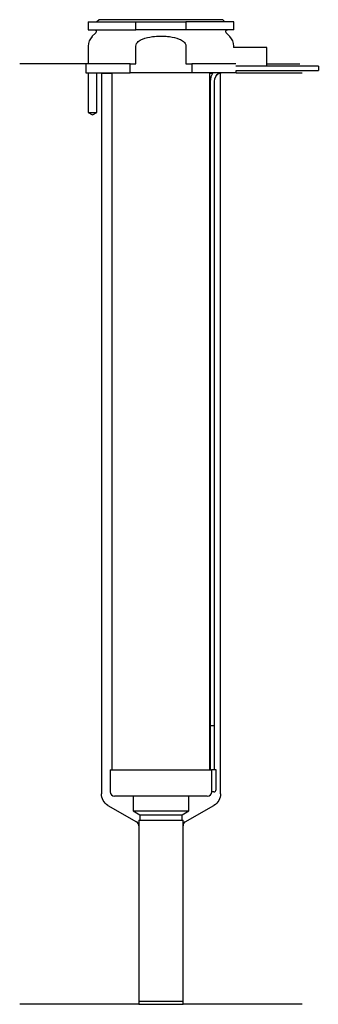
# Model space of a CAD drawing. Header units: millimetres. Extents: x 26 to 93, y 61 to 284.
import ezdxf

# ---------------------------------------------------------------- set-up
doc = ezdxf.new("R2010")
doc.units = ezdxf.units.MM
for name, color, linetype in [('201', 7, 'Continuous'), ('30', 7, 'Continuous'), ('32', 7, 'Continuous')]:
    doc.layers.add(name, color=color, linetype=linetype)

msp = doc.modelspace()

# ---------------------------------------------------------------- linework, layer by layer
at = {"layer": '201', "color": 113}
for p, q in [((40.53, 274.31), (25.53, 274.31)), ((40.53, 274.31), (40.53, 272.31)), ((81.53, 274.31), (88.96, 274.31)), ((41.03, 272.31), (41.03, 263.31)), ((43.03, 263.31), (43.03, 272.31)), ((43.93, 272.31), (44.03, 272.21)), ((44.03, 272.21), (46.43, 272.21)), ((44.03, 272.21), (44.03, 109.06)), ((68.63, 272.21), (69.24, 272.21)), ((70.55, 272.21), (71.03, 272.21)), ((71.03, 272.21), (71.13, 272.31)), ((71.03, 109.06), (71.03, 272.21)), ((74.53, 272.31), (89.53, 272.31)), ((41.03, 263.31), (42.03, 262.74)), ((42.03, 262.74), (43.03, 263.31)), ((45.53, 106.46), (52.02, 102.71)), ((63.03, 102.71), (69.53, 106.46)), ((52.52, 101.84), (52.52, 61.42)), ((62.53, 61.42), (62.53, 101.84)), ((52.52, 61.42), (25.53, 61.42)), ((52.52, 61.42), (62.53, 61.42)), ((89.53, 61.42), (62.53, 61.42))]:
    msp.add_line(p, q, dxfattribs=at)
at = {"layer": '201', "color": 113, "extrusion": (0, 0, -1)}
for centre, start, end in [((-47.03, 109.06), 300, 360), ((-68.03, 109.06), 180, 240)]:
    msp.add_arc(centre, 3, start, end, dxfattribs=at)
at = {"layer": '201', "color": 113}
for centre, start, end in [((51.52, 101.84), 0, 60), ((63.53, 101.84), 120, 180)]:
    msp.add_arc(centre, 1, start, end, dxfattribs=at)
at = {"layer": '30', "color": 113}
for p, q in [((41.03, 283.81), (51.87, 283.81)), ((41.03, 283.81), (41.03, 282.01)), ((43.53, 284.31), (43.03, 283.81)), ((71.53, 284.31), (43.53, 284.31)), ((51.87, 283.81), (63.18, 283.81)), ((51.87, 282.01), (51.87, 283.81)), ((63.18, 283.81), (63.18, 282.01)), ((74.03, 283.81), (63.18, 283.81)), ((72.03, 283.81), (71.53, 284.31)), ((74.03, 282.01), (74.03, 283.81)), ((41.03, 282.01), (51.87, 282.01)), ((42.76, 281.33), (41.9, 280.48)), ((63.18, 282.01), (51.87, 282.01)), ((74.03, 282.01), (63.18, 282.01)), ((73.15, 280.48), (72.29, 281.33)), ((41.03, 278.35), (41.03, 274.31)), ((51.87, 274.31), (51.87, 278.35)), ((63.18, 278.35), (63.18, 274.31)), ((74.03, 278.01), (74.03, 278.35)), ((40.53, 274.31), (40.53, 272.31)), ((50.54, 274.31), (40.53, 274.31)), ((41.03, 275.31), (41.03, 274.31)), ((50.54, 272.31), (50.54, 274.31)), ((50.54, 274.31), (51.87, 274.31)), ((63.18, 274.31), (64.51, 274.31)), ((74.48, 274.31), (64.51, 274.31)), ((64.51, 274.31), (64.51, 272.31)), ((40.53, 272.31), (50.54, 272.31)), ((41.03, 272.31), (41.03, 263.31)), ((43.03, 263.31), (43.03, 272.31)), ((46.43, 272.31), (46.43, 114.51)), ((64.51, 272.31), (50.54, 272.31)), ((74.53, 272.31), (64.51, 272.31)), ((68.63, 114.51), (68.63, 272.31)), ((74.53, 272.31), (74.53, 272.81)), ((74.53, 272.81), (93.18, 272.81)), ((93.18, 273.81), (81.53, 273.81)), ((93.18, 273.81), (93.18, 272.81)), ((68.68, 270.31), (68.68, 124.51)), ((69.68, 124.51), (69.68, 270.31)), ((41.03, 263.31), (43.03, 263.31)), ((68.68, 124.51), (69.68, 124.51)), ((68.68, 124.51), (69.68, 124.51)), ((68.68, 124.51), (68.68, 114.51)), ((69.68, 114.51), (69.68, 124.51)), ((46.03, 114.51), (46.03, 109.51)), ((46.03, 114.51), (69, 114.51)), ((69, 114.51), (69, 110.01)), ((70.03, 114.51), (69, 114.51)), ((70.03, 110.01), (70.03, 114.51)), ((69.53, 109.51), (69.02, 109.51)), ((68.03, 108.51), (47.03, 108.51)), ((51.23, 108.51), (51.23, 105.18)), ((63.83, 105.18), (63.83, 108.51)), ((51.23, 105.18), (52.72, 104.31)), ((51.23, 105.18), (63.83, 105.18)), ((62.33, 104.31), (63.83, 105.18)), ((52.52, 103.11), (52.52, 62.11)), ((52.52, 103.11), (62.53, 103.11)), ((52.72, 104.31), (52.72, 103.11)), ((52.72, 104.31), (62.33, 104.31)), ((62.33, 103.11), (62.33, 104.31)), ((62.53, 62.11), (62.53, 103.11)), ((52.52, 62.11), (62.53, 62.11))]:
    msp.add_line(p, q, dxfattribs=at)
at = {"layer": '30', "color": 113, "extrusion": (0, 0, -1)}
for centre, radius, start, end in [((-42.48, 281.61), 0.4, 90, 225), ((-72.58, 281.61), 0.4, -45, 90), ((-72.18, 270.31), 2.5, 0, 53.1295)]:
    msp.add_arc(centre, radius, start, end, dxfattribs=at)
at = {"layer": '30', "color": 113}
for centre, radius, start, end in [((44.03, 278.35), 3, 135, 180), ((71.03, 278.35), 3, 0, 45), ((72.18, 270.31), 3.5, 145.1489, 180), ((47.03, 109.51), 1, 180, 270), ((68.03, 109.51), 1, -90, 0), ((69.53, 110.01), 0.5, -90, 0)]:
    msp.add_arc(centre, radius, start, end, dxfattribs=at)
for points, knots in [([(51.87, 278.35), (51.87, 278.74), (52.1, 279.1), (52.67, 279.61), (53.02, 279.79), (54.07, 280.23), (54.83, 280.38), (55.58, 280.48)], [0, 0, 0, 0, 0.25, 0.25, 0.5, 0.5, 1, 1, 1, 1]), ([(55.58, 280.48), (56.22, 280.56), (56.87, 280.6), (57.84, 280.6), (58.17, 280.59), (58.82, 280.55), (59.15, 280.52), (59.47, 280.48)], [0, 0, 0, 0, 0.5, 0.5, 0.75, 0.75, 1, 1, 1, 1]), ([(59.47, 280.48), (60.22, 280.38), (60.98, 280.23), (62.04, 279.79), (62.38, 279.61), (62.95, 279.09), (63.18, 278.74), (63.18, 278.35)], [0, 0, 0, 0, 0.5, 0.5, 0.75, 0.75, 1, 1, 1, 1]), ([(69, 110.01), (69, 109.96), (69, 109.9), (69, 109.8), (69, 109.75), (69, 109.66), (69.01, 109.62), (69.01, 109.56), (69.01, 109.54), (69.02, 109.53), (69.02, 109.52), (69.02, 109.51)], [0, 0, 0, 0, 0.208381, 0.208381, 0.416996, 0.416996, 0.625825, 0.625825, 0.83609, 0.83609, 1, 1, 1, 1])]:
    msp.add_open_spline(points, degree=3, knots=knots, dxfattribs=at)
at = {"layer": '32', "color": 113}
for p, q in [((81.53, 278.01), (73.98, 278.01)), ((81.53, 273.81), (81.53, 278.01)), ((81.53, 273.81), (74.48, 273.81))]:
    msp.add_line(p, q, dxfattribs=at)

doc.saveas('drawing.dxf')
